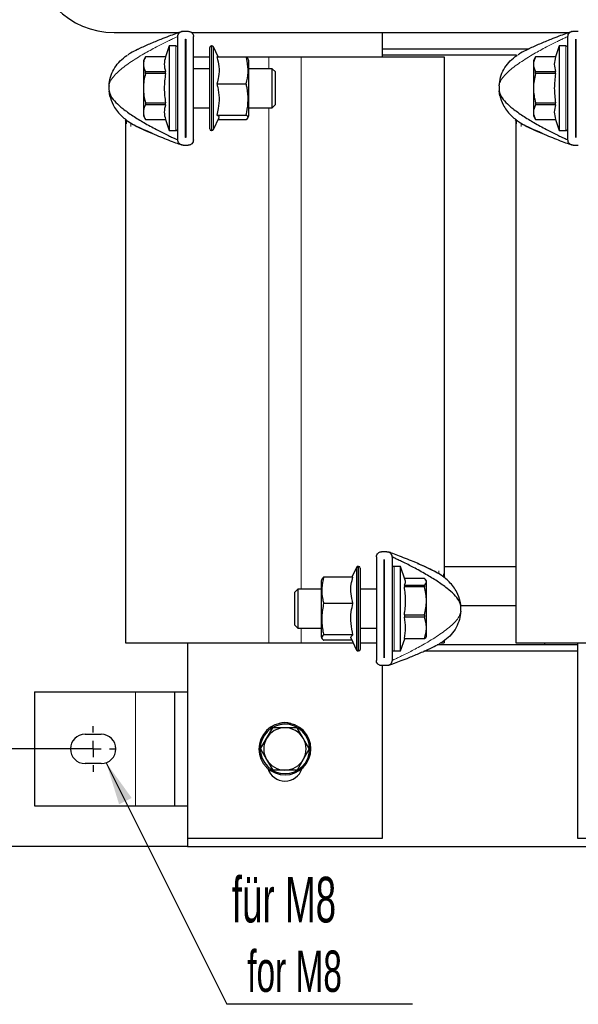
# Model space of a CAD drawing. Header units: millimetres. Extents: x 5 to 418, y 2 to 292.
# Tile 7 of 23: x 57 to 100, y 158 to 234. Entities that reach past the tile are written whole.
import ezdxf

# ---------------------------------------------------------------- set-up
doc = ezdxf.new("R2010")
doc.units = ezdxf.units.MM
doc.layers.add('SLD-0', color=7, linetype='Continuous')
doc.styles.add('SLDTEXTSTYLE0', font='TXT', dxfattribs={"width": 0.605})
doc.dimstyles.new('SLDDIMSTYLE0', dxfattribs={"dimtxt": 3.5, "dimasz": 3.302, "dimexe": 0, "dimexo": 0.0625, "dimgap": 0.875, "dimtad": 1, "dimlfac": 4, "dimrnd": 1e-09, "dimzin": 12, "dimdsep": 46, "dimtxsty": 'SLDTEXTSTYLE0', "dimsah": 1, "dimcen": 0.09, "dimadec": 0, "dimazin": 3, "dimtfac": 1, "dimtofl": 0, "dimtmove": 0, "dimatfit": 3, "dimfxl": 1, "dimfrac": 2, "dimtolj": 1, "dimtzin": 12, "dimarcsym": 0})
doc.dimstyles.new('SLDDIMSTYLE1', dxfattribs={"dimtxt": 0.18, "dimasz": 3.302, "dimexe": 0, "dimexo": 0.0625, "dimgap": 0, "dimtad": 0, "dimtih": 1, "dimtoh": 1, "dimdec": 0, "dimrnd": 1e-09, "dimzin": 0, "dimdsep": 46, "dimtxsty": 'Standard', "dimsah": 1, "dimcen": 0.09, "dimadec": 0, "dimazin": 0, "dimtfac": 3.302, "dimtdec": 0, "dimtofl": 0, "dimtmove": 0, "dimatfit": 3, "dimfxl": 1, "dimfrac": 2, "dimtolj": 1, "dimtzin": 0, "dimarcsym": 0})

# ---------------------------------------------------------------- blocks, each defined once
blk = doc.blocks.new('_D_1')
at = {"layer": 'SLD-0'}
for p, q in [((60.71, 238.997), (51.816, 238.997)), ((52.816, 238.997), (52.816, 177.697)), ((61.835, 177.697), (51.816, 177.697))]:
    blk.add_line(p, q, dxfattribs=at)
for points in [[(52.816, 238.997), (52.308, 235.695), (53.324, 235.695)], [(52.816, 177.697), (53.324, 180.999), (52.308, 180.999)]]:
    blk.add_solid(points, dxfattribs=at)
at = {"layer": 'SLD-0', "insert": (48.304, 202.331), "char_height": 3.5, "attachment_point": 1, "rotation": 90, "style": 'SLDTEXTSTYLE0'}
blk.add_mtext('245,2', dxfattribs=at)
blk = doc.blocks.new('_D_2')
at = {"layer": 'SLD-0'}
for p, q in [((69.71, 246.497), (44.642, 246.497)), ((45.642, 246.497), (45.642, 170.197)), ((69.71, 170.197), (44.642, 170.197))]:
    blk.add_line(p, q, dxfattribs=at)
for points in [[(45.642, 246.497), (45.134, 243.195), (46.15, 243.195)], [(45.642, 170.197), (46.15, 173.499), (45.134, 173.499)]]:
    blk.add_solid(points, dxfattribs=at)
at = {"layer": 'SLD-0', "insert": (41.13, 202.331), "char_height": 3.5, "attachment_point": 1, "rotation": 90, "style": 'SLDTEXTSTYLE0'}
blk.add_mtext('305,2', dxfattribs=at)
blk = doc.blocks.new('_D_3')
at = {"layer": 'SLD-0'}
for p, q in [((61.835, 177.697), (51.816, 177.697)), ((52.816, 170.197), (52.816, 177.697)), ((69.71, 170.197), (51.816, 170.197))]:
    blk.add_line(p, q, dxfattribs=at)
for points in [[(52.816, 177.697), (52.308, 174.395), (53.324, 174.395)], [(52.816, 170.197), (53.324, 173.499), (52.308, 173.499)]]:
    blk.add_solid(points, dxfattribs=at)
at = {"layer": 'SLD-0', "insert": (48.304, 171.273), "char_height": 3.5, "attachment_point": 1, "rotation": 90, "style": 'SLDTEXTSTYLE0'}
blk.add_mtext('30', dxfattribs=at)
blk = doc.blocks.new('SW_NOTE_0')
at = {"layer": 'SLD-0', "color": 0}
blk.add_line((14.303, 0), (0, 0), dxfattribs=at)
at = {"layer": 'SLD-0', "color": 0, "attachment_point": 1, "style": 'SLDTEXTSTYLE0'}
for s, insert, char_height in [('für M8', (0.393, 9.795), 3.5), ('for M8', (1.584, 4.13), 3.175)]:
    blk.add_mtext(s, dxfattribs=dict(at, insert=insert, char_height=char_height))
blk = doc.blocks.new('SW_CENTERMARKSYMBOL_3')
at = {"layer": 'SLD-0', "color": 0}
for p, q in [((0, 1.25), (0, 1.75)), ((-1.25, 0), (-1.75, 0)), ((0, 0), (-0.625, 0)), ((0, 0), (0, 0.625)), ((0, 0), (0, -0.625)), ((0, 0), (0.625, 0)), ((1.25, 0), (1.75, 0)), ((0, -1.25), (0, -1.75))]:
    blk.add_line(p, q, dxfattribs=at)

msp = doc.modelspace()

# ---------------------------------------------------------------- linework, layer by layer
at = {"color": 7, "linetype": 'Continuous', "lineweight": 25}
for p, q in [((64.0853, 232.7467), (69.0479, 232.7467)), ((68.9753, 224.4901), (68.9753, 232.4401)), ((69.3753, 232.8401), (69.7753, 232.8401)), ((70.0237, 232.7467), (99.0479, 232.7467)), ((70.1753, 224.4901), (70.1753, 232.4401)), ((84.7103, 230.8717), (84.7103, 232.7467)), ((98.9753, 224.4901), (98.9753, 232.4401)), ((99.3753, 232.8401), (99.7753, 232.8401)), ((68.3128, 231.7151), (68.0236, 230.8697)), ((68.8128, 231.7151), (68.3128, 231.7151)), ((68.3128, 231.7151), (68.3128, 225.2151)), ((69.574, 232.2401), (69.5765, 232.2401)), ((69.574, 224.6901), (69.574, 232.2401)), ((69.5765, 232.2401), (69.5765, 224.6901)), ((71.4253, 225.3401), (71.4253, 231.5901)), ((71.5956, 231.7151), (71.5503, 231.7151)), ((72.0711, 230.8663), (71.7089, 231.6429)), ((98.3128, 231.7151), (98.0236, 230.8697)), ((98.8128, 231.7151), (98.3128, 231.7151)), ((98.3128, 231.7151), (98.3128, 225.2151)), ((99.574, 232.2401), (99.5765, 232.2401)), ((99.574, 224.6901), (99.574, 232.2401)), ((99.5765, 232.2401), (99.5765, 224.6901)), ((64.9119, 230.8921), (65.0469, 230.9847)), ((66.4867, 230.8697), (66.3253, 230.5901)), ((68.0236, 230.8697), (66.4867, 230.8697)), ((66.4867, 230.8681), (66.4867, 230.8697)), ((68.0236, 230.8681), (66.4867, 230.8681)), ((68.0236, 230.8681), (68.0236, 230.8697)), ((70.1753, 230.8717), (71.4253, 230.8717)), ((71.9793, 230.8663), (74.236, 230.8663)), ((72.0685, 230.8717), (75.9603, 230.8717)), ((74.236, 230.8663), (74.3607, 230.7347)), ((75.9603, 230.8717), (78.4603, 230.8717)), ((78.4603, 230.8717), (89.4603, 230.8717)), ((84.7103, 231.4967), (96.002, 231.4967)), ((95.0151, 230.9967), (84.7103, 230.9967)), ((89.4603, 230.8717), (89.4603, 190.9314)), ((94.9119, 230.8921), (95.0469, 230.9847)), ((96.4867, 230.8697), (96.3253, 230.5901)), ((98.0236, 230.8697), (96.4867, 230.8697)), ((96.4867, 230.8681), (96.4867, 230.8697)), ((98.0236, 230.8681), (96.4867, 230.8681)), ((98.0236, 230.8681), (98.0236, 230.8697)), ((66.3253, 230.5901), (66.3253, 230.3054)), ((66.3253, 230.3054), (66.3253, 228.4651)), ((74.4253, 230.5901), (74.3665, 230.737)), ((74.4253, 230.429), (74.4253, 230.5901)), ((74.4253, 226.3401), (74.4253, 230.429)), ((96.3253, 230.5901), (96.3253, 230.3054)), ((96.3253, 230.3054), (96.3253, 228.4651)), ((66.4867, 229.5906), (66.4867, 229.7426)), ((66.4867, 229.7426), (68.0236, 229.7426)), ((68.0236, 229.5906), (66.4867, 229.5906)), ((68.0236, 229.5906), (68.0236, 229.7426)), ((69.5765, 229.9651), (69.574, 229.9651)), ((71.4253, 229.9651), (70.1753, 229.9651)), ((76.2253, 229.9651), (74.4253, 229.9651)), ((76.4753, 229.7151), (76.2253, 229.9651)), ((76.2253, 226.9651), (76.2253, 229.9651)), ((76.4753, 228.4651), (76.4753, 229.7151)), ((96.4867, 229.5906), (96.4867, 229.7426)), ((96.4867, 229.7426), (98.0236, 229.7426)), ((98.0236, 229.5906), (96.4867, 229.5906)), ((98.0236, 229.5906), (98.0236, 229.7426)), ((99.5765, 229.9651), (99.574, 229.9651)), ((71.9793, 228.8065), (74.236, 228.8065)), ((63.7502, 227.8812), (63.6812, 228.2767)), ((66.3253, 228.4651), (66.3253, 226.6248)), ((76.4753, 227.2151), (76.4753, 228.4651)), ((93.7502, 227.8812), (93.6812, 228.2767)), ((96.3253, 228.4651), (96.3253, 226.6248)), ((66.4867, 227.3396), (68.0236, 227.3396)), ((66.4867, 227.3396), (66.4867, 227.1875)), ((68.0236, 227.1875), (66.4867, 227.1875)), ((68.0236, 227.1875), (68.0236, 227.3396)), ((76.2253, 226.9651), (76.4753, 227.2151)), ((96.4867, 227.3396), (98.0236, 227.3396)), ((96.4867, 227.3396), (96.4867, 227.1875)), ((98.0236, 227.1875), (96.4867, 227.1875)), ((98.0236, 227.1875), (98.0236, 227.3396)), ((66.3253, 226.6248), (66.3253, 226.3401)), ((66.3253, 226.3401), (66.4867, 226.0604)), ((69.574, 226.9651), (69.5765, 226.9651)), ((70.1753, 226.9651), (71.4253, 226.9651)), ((71.9793, 226.4053), (74.236, 226.4053)), ((74.3665, 226.1931), (74.4253, 226.3401)), ((74.4253, 226.9651), (76.2253, 226.9651)), ((96.3253, 226.6248), (96.3253, 226.3401)), ((96.3253, 226.3401), (96.4867, 226.0604)), ((99.574, 226.9651), (99.5765, 226.9651)), ((65.0469, 225.9455), (64.9119, 226.038)), ((64.9603, 226.0924), (64.9603, 226.0079)), ((64.9603, 226.0049), (64.9603, 185.8467)), ((64.9953, 225.9809), (64.9953, 225.7362)), ((66.4867, 226.062), (68.0236, 226.062)), ((66.4867, 226.0604), (66.4867, 226.062)), ((66.4867, 226.0604), (68.0236, 226.0604)), ((68.0236, 226.0604), (68.0236, 226.062)), ((68.0236, 226.0604), (68.3128, 225.2151)), ((71.7089, 225.2872), (72.1416, 226.2151)), ((72.0711, 226.0639), (74.236, 226.0639)), ((95.0469, 225.9455), (94.9119, 226.038)), ((94.9603, 226.0924), (94.9603, 226.0079)), ((94.9603, 226.0049), (94.9603, 185.8467)), ((94.9953, 225.9809), (94.9953, 225.7362)), ((96.4867, 226.062), (98.0236, 226.062)), ((96.4867, 226.0604), (96.4867, 226.062)), ((96.4867, 226.0604), (98.0236, 226.0604)), ((98.0236, 226.0604), (98.0236, 226.062)), ((98.0236, 226.0604), (98.3128, 225.2151)), ((68.3128, 225.2151), (68.8128, 225.2151)), ((71.5503, 225.2151), (71.5956, 225.2151)), ((98.3128, 225.2151), (98.8128, 225.2151)), ((69.3753, 224.0901), (69.7753, 224.0901)), ((69.5765, 224.6901), (69.574, 224.6901)), ((99.3753, 224.0901), (99.7753, 224.0901)), ((99.5765, 224.6901), (99.574, 224.6901)), ((84.2453, 192.4462), (84.2453, 184.4962)), ((85.0453, 192.8462), (84.6453, 192.8462)), ((84.844, 192.2462), (84.8465, 192.2462)), ((84.844, 184.6962), (84.844, 192.2462)), ((84.8465, 192.2462), (84.8465, 184.6962)), ((85.4453, 192.4462), (85.4453, 184.4962)), ((82.7116, 191.649), (82.3617, 190.8987)), ((82.8703, 191.7212), (82.8249, 191.7212)), ((82.9953, 191.5962), (82.9953, 185.3462)), ((86.1078, 191.7212), (85.6078, 191.7212)), ((86.4701, 190.6619), (86.1078, 191.7212)), ((86.1078, 185.2212), (86.1078, 191.7212)), ((94.9603, 191.6967), (89.4603, 191.6967)), ((80.0568, 190.75), (79.9953, 190.5962)), ((82.4413, 190.8987), (80.1845, 190.8987)), ((87.9338, 190.7984), (86.4234, 190.7984)), ((89.3736, 190.9908), (89.5086, 190.8982)), ((89.4253, 190.9554), (89.4253, 191.1572)), ((89.4603, 190.9284), (89.4603, 190.8438)), ((78.1953, 189.9712), (77.9453, 189.7212)), ((79.9953, 189.9712), (78.1953, 189.9712)), ((78.1953, 189.9712), (78.1953, 186.9712)), ((79.9953, 190.5962), (79.9953, 188.8081)), ((84.2453, 189.9712), (82.9953, 189.9712)), ((84.8465, 189.9712), (84.844, 189.9712)), ((86.3969, 190.2795), (86.3969, 190.1591)), ((86.3969, 190.2795), (87.9338, 190.2795)), ((87.9338, 190.1591), (86.3969, 190.1591)), ((87.9338, 190.2795), (87.9338, 190.1591)), ((88.0953, 190.5962), (88.0613, 190.655)), ((88.0953, 190.5389), (88.0953, 190.5962)), ((88.0953, 189.0809), (88.0953, 190.5389)), ((77.9453, 189.7212), (77.9453, 187.2212)), ((79.9953, 188.8081), (79.9953, 186.3462)), ((82.4413, 188.8831), (80.1845, 188.8831)), ((88.0953, 187.0131), (88.0953, 189.0809)), ((90.6703, 189.0551), (90.7393, 188.6595)), ((94.9603, 188.6967), (90.7329, 188.6967)), ((86.3969, 188.0027), (86.3969, 187.8319)), ((86.3969, 188.0027), (87.9338, 188.0027)), ((87.9338, 187.8319), (86.3969, 187.8319)), ((87.9338, 188.0027), (87.9338, 187.8319)), ((77.9453, 187.2212), (78.1953, 186.9712)), ((78.1953, 186.9712), (79.9953, 186.9712)), ((82.9953, 186.9712), (84.2453, 186.9712)), ((84.844, 186.9712), (84.8465, 186.9712)), ((88.0953, 186.3462), (88.0953, 187.0131)), ((79.9953, 186.3462), (80.0568, 186.1923)), ((82.4413, 186.4556), (80.1845, 186.4556)), ((82.279, 186.2212), (82.7116, 185.2933)), ((86.1078, 185.2212), (86.4234, 186.144)), ((86.3969, 186.1943), (86.3969, 186.144)), ((86.3969, 186.1943), (87.9338, 186.1943)), ((87.9338, 186.144), (86.3969, 186.144)), ((87.9338, 186.1943), (87.9338, 186.144)), ((88.0613, 186.2874), (88.0953, 186.3462)), ((64.9603, 185.8467), (75.9603, 185.8467)), ((69.7103, 185.8467), (69.7103, 170.8467)), ((75.9603, 185.8467), (78.4603, 185.8467)), ((78.4603, 185.8467), (82.4536, 185.8467)), ((82.3617, 186.0437), (80.1845, 186.0437)), ((82.9953, 185.8467), (84.2453, 185.8467)), ((99.7103, 185.6967), (88.9225, 185.6967)), ((89.2305, 185.8467), (89.4603, 185.8467)), ((89.5086, 186.0441), (89.3736, 185.9516)), ((89.4603, 186.011), (89.4603, 185.8467)), ((94.9603, 185.8467), (105.9603, 185.8467)), ((97.2103, 185.6967), (97.2103, 185.8467)), ((99.7103, 185.8467), (99.7103, 170.8467)), ((82.8249, 185.2212), (82.8703, 185.2212)), ((84.8465, 184.6962), (84.844, 184.6962)), ((85.6078, 185.2212), (86.1078, 185.2212)), ((99.7103, 185.1967), (87.8833, 185.1967)), ((85.0453, 184.0962), (84.6453, 184.0962)), ((84.7103, 170.8467), (84.7103, 184.0962)), ((57.9603, 182.0717), (57.9603, 173.3217)), ((57.9603, 182.0717), (65.7103, 182.0717)), ((65.7103, 182.0717), (68.7103, 182.0717)), ((68.7103, 182.0717), (68.7103, 173.3217)), ((68.7103, 182.0717), (69.7103, 182.0717)), ((75.8008, 178.5054), (76.2677, 179.3191)), ((78.6153, 178.513), (78.1441, 179.3242)), ((61.8353, 178.8217), (63.0853, 178.8217)), ((75.3339, 177.6916), (75.8008, 178.5054)), ((79.0866, 177.7018), (78.6153, 178.513)), ((75.3339, 177.6916), (75.8052, 176.8804)), ((79.0866, 177.7018), (78.6198, 176.888)), ((63.0853, 176.5717), (61.8353, 176.5717)), ((75.8052, 176.8804), (76.2765, 176.0691)), ((78.6198, 176.888), (78.1529, 176.0742)), ((57.9603, 173.3217), (65.7103, 173.3217)), ((65.7103, 173.3217), (68.7103, 173.3217)), ((68.7103, 173.3217), (69.7103, 173.3217)), ((69.7103, 170.8467), (84.7103, 170.8467)), ((69.7103, 170.8467), (69.7103, 170.1967)), ((99.7103, 170.8467), (114.7103, 170.8467)), ((69.7103, 170.1967), (144.7103, 170.1967))]:
    msp.add_line(p, q, dxfattribs=at)
at = {"color": 7, "linetype": 'Continuous', "lineweight": 18}
for p, q in [((68.8128, 231.7151), (68.8128, 225.2151)), ((71.5503, 231.7151), (71.5503, 225.2151)), ((71.5956, 225.2151), (71.5956, 231.7151)), ((71.7089, 231.6429), (71.7089, 225.2872)), ((98.8128, 231.7151), (98.8128, 225.2151)), ((65.142, 231.0356), (64.9119, 230.8921)), ((75.9603, 230.8717), (75.9603, 229.9651)), ((78.4603, 230.8717), (78.4603, 189.9712)), ((95.142, 231.0356), (94.9119, 230.8921)), ((75.9603, 226.9651), (75.9603, 185.8467)), ((65.2136, 225.8499), (64.9119, 226.038)), ((65.3703, 225.7562), (65.3703, 225.5142)), ((95.2136, 225.8499), (94.9119, 226.038)), ((95.3703, 225.7562), (95.3703, 225.5142)), ((82.7116, 185.2933), (82.7116, 191.649)), ((82.8249, 191.7212), (82.8249, 185.2212)), ((82.8703, 185.2212), (82.8703, 191.7212)), ((85.6078, 185.2212), (85.6078, 191.7212)), ((89.0503, 191.18), (89.0503, 191.3791)), ((89.2069, 191.0863), (89.5086, 190.8982)), ((78.4603, 186.9712), (78.4603, 185.8467)), ((89.2785, 185.9006), (89.5086, 186.0441)), ((65.7103, 182.0717), (65.7103, 173.3217)), ((77.9341, 179.4534), (77.9722, 179.5459)), ((76.4864, 175.94), (76.4483, 175.8475))]:
    msp.add_line(p, q, dxfattribs=at)
at = {"color": 7, "linetype": 'Continuous', "lineweight": 25}
for centre, radius, start, end in [((64.0853, 238.9967), 6.25, 90, 270), ((68.8128, 231.5526), 0.1625, 0, 90), ((71.5503, 231.5901), 0.125, 90, 180), ((71.5956, 231.5901), 0.125, 25, 90), ((98.8128, 231.5526), 0.1625, 0, 90), ((66.6753, 228.4651), 3, 176.4, 183.6), ((96.6753, 228.4651), 3, 176.4, 183.6), ((68.8128, 225.3776), 0.1625, 270, 0), ((71.5503, 225.3401), 0.125, 180, 270), ((71.5956, 225.3401), 0.125, 270, 335), ((98.8128, 225.3776), 0.1625, 270, 0), ((82.8249, 191.5962), 0.125, 90, 155), ((82.8703, 191.5962), 0.125, 0, 90), ((85.6078, 191.5587), 0.1625, 90, 180), ((87.7453, 188.4712), 3, 356.4, 3.6), ((85.6078, 185.3837), 0.1625, 180, 270), ((82.8249, 185.3462), 0.125, 205, 270), ((82.8703, 185.3462), 0.125, 270, 360), ((77.2103, 177.6967), 2, 67.605677, 247.605677), ((77.2103, 177.6967), 1.9, 67.605677, 247.605677), ((77.2103, 177.6967), 1.625, 90.155333, 150.155333), ((77.2103, 177.6967), 2, 247.605677, 67.605677), ((77.2103, 177.6967), 1.9, 247.605677, 67.605677), ((77.2103, 178.3467), 1.375, 70.683597, 109.316403), ((77.2103, 177.6967), 1.625, 30.155333, 90.155333), ((61.8353, 177.6967), 1.125, 90, 270), ((63.0853, 177.6967), 1.125, 270, 90), ((77.2103, 177.6967), 1.625, 150.155333, 210.155333), ((77.2103, 177.6967), 1.625, 330.155333, 30.155333), ((77.2103, 177.6967), 1.625, 210.155333, 270.155333), ((77.2103, 177.6967), 1.625, 270.155333, 330.155333), ((77.2103, 176.5967), 1.375, 197.29635, 342.70365)]:
    msp.add_arc(centre, radius, start, end, dxfattribs=at)
at = {"color": 7, "linetype": 'Continuous', "lineweight": 18}
for points in [[(68.9753, 232.4401), (68.9741, 232.4396), (68.9716, 232.4384), (68.9512, 232.4294), (68.8833, 232.3989), (68.7257, 232.3268), (68.472, 232.2079), (67.9939, 231.9778), (67.2758, 231.6147), (66.3036, 231.0819), (65.2973, 230.459), (64.5066, 229.8678), (64.0233, 229.3719), (63.7602, 229.0153), (63.7063, 228.7683), (63.6812, 228.6534)], [(98.9753, 232.4401), (98.9741, 232.4396), (98.9716, 232.4384), (98.9512, 232.4294), (98.8833, 232.3989), (98.7257, 232.3268), (98.472, 232.2079), (97.9939, 231.9778), (97.2758, 231.6147), (96.3036, 231.0819), (95.2973, 230.459), (94.5066, 229.8678), (94.0233, 229.3719), (93.7602, 229.0153), (93.7063, 228.7683), (93.6812, 228.6534)], [(85.4453, 184.4962), (85.4464, 184.4967), (85.449, 184.4978), (85.4693, 184.5069), (85.5372, 184.5374), (85.6948, 184.6094), (85.9485, 184.7283), (86.4266, 184.9584), (87.1448, 185.3216), (88.117, 185.8544), (89.1232, 186.4773), (89.9139, 187.0684), (90.3972, 187.5644), (90.6604, 187.9209), (90.7143, 188.1679), (90.7393, 188.2828)]]:
    msp.add_open_spline(points, degree=3, knots=[0, 0, 0, 0, 0.00312167, 0.0070638, 0.01536489, 0.04441664, 0.08684496, 0.14089354, 0.2760234, 0.4338983, 0.61823935, 0.79034154, 0.86966159, 0.93939236, 1, 1, 1, 1], dxfattribs=at)
at = {"color": 7, "linetype": 'Continuous', "lineweight": 25}
for points, knots in [([(69.252, 232.8205), (69.2519, 232.8205), (69.2515, 232.8203), (69.2427, 232.8172), (69.1911, 232.7987), (69.03, 232.7405), (68.7127, 232.6235), (68.2414, 232.4453), (67.5742, 232.1846), (66.8045, 231.8625), (66.2089, 231.6055), (65.9215, 231.4567), (65.8922, 231.4415)], [0, 0, 0, 0, 0.0031311, 0.00769, 0.0190686, 0.0733915, 0.1563288, 0.3023172, 0.4760311, 0.7269527, 0.972118, 1, 1, 1, 1]), ([(68.9753, 232.4401), (68.9811, 232.4918), (68.9935, 232.6015), (69.0836, 232.7279), (69.1988, 232.8046), (69.294, 232.8359), (69.3526, 232.8389), (69.3753, 232.8401)], [0, 0, 0, 0, 0.2750959, 0.5836442, 0.7615414, 0.9076433, 1, 1, 1, 1]), ([(69.7753, 232.8401), (69.8114, 232.8371), (69.8835, 232.8313), (69.9905, 232.7837), (70.0922, 232.6981), (70.1625, 232.5767), (70.1713, 232.4825), (70.1753, 232.4401)], [0, 0, 0, 0, 0.14668075, 0.29263996, 0.49969317, 0.77478815, 1, 1, 1, 1]), ([(99.252, 232.8205), (99.2519, 232.8205), (99.2515, 232.8203), (99.2427, 232.8172), (99.1911, 232.7987), (99.03, 232.7405), (98.7127, 232.6235), (98.2414, 232.4453), (97.5742, 232.1846), (96.8045, 231.8625), (96.2089, 231.6055), (95.9215, 231.4567), (95.8922, 231.4415)], [0, 0, 0, 0, 0.0031311, 0.00769, 0.0190686, 0.0733915, 0.1563288, 0.3023172, 0.4760311, 0.7269527, 0.972118, 1, 1, 1, 1]), ([(98.9753, 232.4401), (98.9811, 232.4918), (98.9935, 232.6015), (99.0836, 232.7279), (99.1988, 232.8046), (99.294, 232.8359), (99.3526, 232.8389), (99.3753, 232.8401)], [0, 0, 0, 0, 0.2750959, 0.5836442, 0.7615414, 0.9076433, 1, 1, 1, 1]), ([(65.8922, 231.4415), (65.8892, 231.4401), (65.6978, 231.3527), (65.4394, 231.2252), (65.2056, 231.0761), (65.142, 231.0356)], [0, 0, 0, 0, 0.0114036, 0.7312567, 1, 1, 1, 1]), ([(66.4867, 230.8681), (66.4413, 230.7764), (66.3498, 230.5916), (66.3335, 230.4013), (66.3253, 230.3054)], [0, 0, 0, 0, 0.4959401, 1, 1, 1, 1]), ([(68.0236, 230.8681), (67.9763, 230.6831), (67.8802, 230.308), (67.9754, 229.9328), (68.0236, 229.7426)], [0, 0, 0, 0, 0.4932478, 1, 1, 1, 1]), ([(71.9793, 230.8663), (72.0402, 230.6212), (72.1639, 230.1235), (72.1395, 229.4238), (72.0267, 228.9893), (71.9793, 228.8065)], [0, 0, 0, 0, 0.3599192, 0.7307377, 1, 1, 1, 1]), ([(74.236, 228.8065), (74.2951, 229.0926), (74.415, 229.6738), (74.3526, 230.3698), (74.2599, 230.7645), (74.236, 230.8663)], [0, 0, 0, 0, 0.4185557, 0.8501619, 1, 1, 1, 1]), ([(95.8922, 231.4415), (95.8892, 231.4401), (95.6978, 231.3527), (95.4394, 231.2252), (95.2056, 231.0761), (95.142, 231.0356)], [0, 0, 0, 0, 0.0114036, 0.7312567, 1, 1, 1, 1]), ([(96.4867, 230.8681), (96.4413, 230.7764), (96.3498, 230.5916), (96.3335, 230.4013), (96.3253, 230.3054)], [0, 0, 0, 0, 0.4959401, 1, 1, 1, 1]), ([(98.0236, 230.8681), (97.9763, 230.6831), (97.8802, 230.308), (97.9754, 229.9328), (98.0236, 229.7426)], [0, 0, 0, 0, 0.4932478, 1, 1, 1, 1]), ([(66.3253, 230.3054), (66.3332, 230.2111), (66.3492, 230.0209), (66.4406, 229.836), (66.4867, 229.7426)], [0, 0, 0, 0, 0.4952208, 1, 1, 1, 1]), ([(96.3253, 230.3054), (96.3332, 230.2111), (96.3492, 230.0209), (96.4406, 229.836), (96.4867, 229.7426)], [0, 0, 0, 0, 0.4952208, 1, 1, 1, 1]), ([(66.4867, 229.5906), (66.4413, 229.4072), (66.3498, 229.0375), (66.3335, 228.6569), (66.3253, 228.4651)], [0, 0, 0, 0, 0.4959401, 1, 1, 1, 1]), ([(96.4867, 229.5906), (96.4413, 229.4072), (96.3498, 229.0375), (96.3335, 228.6569), (96.3253, 228.4651)], [0, 0, 0, 0, 0.4959401, 1, 1, 1, 1]), ([(71.9793, 228.8065), (72.0008, 228.7166), (72.0853, 228.3639), (72.1665, 227.7269), (72.1178, 227.008), (72.0174, 226.5711), (71.9793, 226.4053)], [0, 0, 0, 0, 0.1139925, 0.447245, 0.7902647, 1, 1, 1, 1]), ([(74.236, 226.4053), (74.2508, 226.4763), (74.3288, 226.8523), (74.4063, 227.5547), (74.3415, 228.2899), (74.2567, 228.7052), (74.236, 228.8065)], [0, 0, 0, 0, 0.0896818, 0.4753516, 0.8719637, 1, 1, 1, 1]), ([(63.6812, 228.2767), (63.7203, 228.1285), (63.806, 227.8032), (64.2127, 227.3483), (64.7774, 226.8513), (65.5118, 226.3368), (66.3833, 225.8045), (67.2757, 225.3155), (67.9941, 224.9523), (68.4719, 224.7223), (68.7262, 224.6032), (68.8861, 224.53), (68.9559, 224.4987), (68.9731, 224.491), (68.9746, 224.4904), (68.9753, 224.4901)], [0, 0, 0, 0, 0.0784922, 0.1722676, 0.2805169, 0.4208107, 0.5660331, 0.7239355, 0.8590888, 0.9131468, 0.9555825, 0.9846393, 0.9947329, 0.997598, 1, 1, 1, 1]), ([(63.7289, 227.9008), (63.8037, 227.6611), (63.9739, 227.116), (64.5332, 226.3962), (65.2057, 225.8564), (66.1688, 225.3353), (67.21, 224.8939), (68.3152, 224.4543), (68.9356, 224.2238), (69.1672, 224.1398), (69.2322, 224.1165), (69.2501, 224.1101), (69.2513, 224.1097), (69.2517, 224.1095)], [0, 0, 0, 0, 0.0991128, 0.2253009, 0.3393083, 0.4285681, 0.6776456, 0.8707638, 0.9540722, 0.9832829, 0.993398, 0.9972792, 1, 1, 1, 1]), ([(66.3253, 228.4651), (66.3332, 228.2766), (66.3492, 227.896), (66.4406, 227.5262), (66.4867, 227.3396)], [0, 0, 0, 0, 0.4952208, 1, 1, 1, 1]), ([(93.6812, 228.2767), (93.7203, 228.1285), (93.806, 227.8032), (94.2127, 227.3483), (94.7774, 226.8513), (95.5118, 226.3368), (96.3833, 225.8045), (97.2757, 225.3155), (97.9941, 224.9523), (98.4719, 224.7223), (98.7262, 224.6032), (98.8861, 224.53), (98.9559, 224.4987), (98.9731, 224.491), (98.9746, 224.4904), (98.9753, 224.4901)], [0, 0, 0, 0, 0.0784922, 0.1722676, 0.2805169, 0.4208107, 0.5660331, 0.7239355, 0.8590888, 0.9131468, 0.9555825, 0.9846393, 0.9947329, 0.997598, 1, 1, 1, 1]), ([(93.7289, 227.9008), (93.8037, 227.6611), (93.9739, 227.116), (94.5332, 226.3962), (95.2057, 225.8564), (96.1688, 225.3353), (97.21, 224.8939), (98.3152, 224.4543), (98.9356, 224.2238), (99.1672, 224.1398), (99.2322, 224.1165), (99.2501, 224.1101), (99.2513, 224.1097), (99.2517, 224.1095)], [0, 0, 0, 0, 0.0991128, 0.2253009, 0.3393083, 0.4285681, 0.6776456, 0.8707638, 0.9540722, 0.9832829, 0.993398, 0.9972792, 1, 1, 1, 1]), ([(96.3253, 228.4651), (96.3332, 228.2766), (96.3492, 227.896), (96.4406, 227.5262), (96.4867, 227.3396)], [0, 0, 0, 0, 0.4952208, 1, 1, 1, 1]), ([(66.4867, 227.1875), (66.4413, 227.0958), (66.3498, 226.911), (66.3335, 226.7207), (66.3253, 226.6248)], [0, 0, 0, 0, 0.4959401, 1, 1, 1, 1]), ([(68.0236, 227.1875), (67.9763, 227.0025), (67.8802, 226.6274), (67.9754, 226.2522), (68.0236, 226.062)], [0, 0, 0, 0, 0.4932478, 1, 1, 1, 1]), ([(96.4867, 227.1875), (96.4413, 227.0958), (96.3498, 226.911), (96.3335, 226.7207), (96.3253, 226.6248)], [0, 0, 0, 0, 0.4959401, 1, 1, 1, 1]), ([(98.0236, 227.1875), (97.9763, 227.0025), (97.8802, 226.6274), (97.9754, 226.2522), (98.0236, 226.062)], [0, 0, 0, 0, 0.4932478, 1, 1, 1, 1]), ([(66.3253, 226.6248), (66.3332, 226.5305), (66.3492, 226.3403), (66.4406, 226.1553), (66.4867, 226.062)], [0, 0, 0, 0, 0.4952208, 1, 1, 1, 1]), ([(71.9793, 226.4053), (72.0454, 226.3646), (72.1584, 226.2952), (72.1254, 226.2246), (72.1117, 226.1953)], [0, 0, 0, 0, 0.5860278, 1, 1, 1, 1]), ([(74.236, 226.0639), (74.2951, 226.1113), (74.415, 226.2076), (74.3526, 226.323), (74.2599, 226.3884), (74.236, 226.4053)], [0, 0, 0, 0, 0.4185557, 0.8501619, 1, 1, 1, 1]), ([(96.3253, 226.6248), (96.3332, 226.5305), (96.3492, 226.3403), (96.4406, 226.1553), (96.4867, 226.062)], [0, 0, 0, 0, 0.4952208, 1, 1, 1, 1]), ([(66.9993, 224.9995), (66.8365, 225.0671), (66.4604, 225.2234), (65.9043, 225.4818), (65.4642, 225.6909), (65.2536, 225.8246), (65.2136, 225.8499)], [0, 0, 0, 0, 0.2658439, 0.6139244, 0.9266888, 1, 1, 1, 1]), ([(96.9993, 224.9995), (96.8365, 225.0671), (96.4604, 225.2234), (95.9043, 225.4818), (95.4642, 225.6909), (95.2536, 225.8246), (95.2136, 225.8499)], [0, 0, 0, 0, 0.2658439, 0.6139244, 0.9266888, 1, 1, 1, 1]), ([(69.3753, 224.0901), (69.3391, 224.093), (69.267, 224.0988), (69.1601, 224.1464), (69.0583, 224.232), (68.9881, 224.3535), (68.9792, 224.4477), (68.9753, 224.4901)], [0, 0, 0, 0, 0.14668075, 0.29263996, 0.49969317, 0.77478815, 1, 1, 1, 1]), ([(70.1753, 224.4901), (70.1694, 224.4383), (70.157, 224.3286), (70.0669, 224.2023), (69.9518, 224.1256), (69.8565, 224.0942), (69.7979, 224.0912), (69.7753, 224.0901)], [0, 0, 0, 0, 0.2750959, 0.5836442, 0.7615414, 0.9076433, 1, 1, 1, 1]), ([(99.3753, 224.0901), (99.3391, 224.093), (99.267, 224.0988), (99.1601, 224.1464), (99.0583, 224.232), (98.9881, 224.3535), (98.9792, 224.4477), (98.9753, 224.4901)], [0, 0, 0, 0, 0.1466807, 0.29264, 0.4996932, 0.7747881, 1, 1, 1, 1]), ([(84.2453, 192.4462), (84.2511, 192.4979), (84.2635, 192.6076), (84.3536, 192.734), (84.4688, 192.8107), (84.564, 192.842), (84.6226, 192.845), (84.6453, 192.8462)], [0, 0, 0, 0, 0.2750959, 0.5836442, 0.7615414, 0.9076433, 1, 1, 1, 1]), ([(85.0453, 192.8462), (85.0814, 192.8432), (85.1535, 192.8374), (85.2605, 192.7898), (85.3622, 192.7042), (85.4325, 192.5827), (85.4413, 192.4886), (85.4453, 192.4462)], [0, 0, 0, 0, 0.1466807, 0.29264, 0.4996932, 0.7747881, 1, 1, 1, 1]), ([(90.6917, 189.0354), (90.6168, 189.2752), (90.4466, 189.8202), (89.8873, 190.54), (89.2148, 191.0798), (88.2517, 191.601), (87.2105, 192.0424), (86.1053, 192.4819), (85.485, 192.7124), (85.2533, 192.7964), (85.1884, 192.8197), (85.1704, 192.8261), (85.1693, 192.8266), (85.1688, 192.8268)], [0, 0, 0, 0, 0.0991128, 0.2253009, 0.3393083, 0.4285681, 0.6776456, 0.8707638, 0.9540722, 0.9832829, 0.993398, 0.9972792, 1, 1, 1, 1]), ([(90.7393, 188.6595), (90.7003, 188.8078), (90.6145, 189.1331), (90.2079, 189.5879), (89.6432, 190.0849), (88.9087, 190.5994), (88.0372, 191.1317), (87.1448, 191.6207), (86.4265, 191.984), (85.9487, 192.214), (85.6944, 192.3331), (85.5344, 192.4062), (85.4646, 192.4376), (85.4474, 192.4452), (85.4459, 192.4459), (85.4453, 192.4462)], [0, 0, 0, 0, 0.0784922, 0.1722676, 0.2805169, 0.4208107, 0.5660331, 0.7239355, 0.8590888, 0.9131468, 0.9555825, 0.9846393, 0.9947329, 0.997598, 1, 1, 1, 1]), ([(87.4004, 191.9455), (87.5702, 191.875), (87.9533, 191.7159), (88.5163, 191.4544), (88.9563, 191.2453), (89.1669, 191.1117), (89.2069, 191.0863)], [0, 0, 0, 0, 0.2740694, 0.61825, 0.9275101, 1, 1, 1, 1]), ([(80.1845, 190.8987), (80.1255, 190.6187), (80.0055, 190.05), (80.0679, 189.369), (80.1606, 188.9826), (80.1845, 188.8831)], [0, 0, 0, 0, 0.4185557, 0.8501619, 1, 1, 1, 1]), ([(80.0781, 190.7493), (80.0872, 190.7818), (80.1012, 190.832), (80.1628, 190.8813), (80.1845, 190.8987)], [0, 0, 0, 0, 0.6472828, 1, 1, 1, 1]), ([(82.4413, 188.8831), (82.3804, 189.1229), (82.2567, 189.6099), (82.2811, 190.2946), (82.3938, 190.7198), (82.4413, 190.8987)], [0, 0, 0, 0, 0.3599192, 0.7307377, 1, 1, 1, 1]), ([(88.0953, 190.5389), (88.0873, 190.5824), (88.0713, 190.6701), (87.9799, 190.7553), (87.9338, 190.7984)], [0, 0, 0, 0, 0.4952208, 1, 1, 1, 1]), ([(86.3969, 190.2795), (86.4508, 190.366), (86.5288, 190.4911), (86.4684, 190.6163), (86.4498, 190.6549)], [0, 0, 0, 0, 0.6910487, 1, 1, 1, 1]), ([(86.3969, 188.0027), (86.4443, 188.3572), (86.5404, 189.0759), (86.4451, 189.7948), (86.3969, 190.1591)], [0, 0, 0, 0, 0.4932478, 1, 1, 1, 1]), ([(87.9338, 190.2795), (87.9792, 190.3218), (88.0707, 190.407), (88.087, 190.4947), (88.0953, 190.5389)], [0, 0, 0, 0, 0.4959401, 1, 1, 1, 1]), ([(88.0953, 189.0809), (88.0873, 189.2614), (88.0713, 189.626), (87.9799, 189.9803), (87.9338, 190.1591)], [0, 0, 0, 0, 0.4952208, 1, 1, 1, 1]), ([(80.1845, 188.8831), (80.1255, 188.5459), (80.0055, 187.861), (80.0679, 187.0408), (80.1606, 186.5755), (80.1845, 186.4556)], [0, 0, 0, 0, 0.41855574, 0.85016189, 1, 1, 1, 1]), ([(82.4413, 186.4556), (82.3804, 186.7445), (82.2567, 187.331), (82.2811, 188.1556), (82.3938, 188.6677), (82.4413, 188.8831)], [0, 0, 0, 0, 0.3599192, 0.7307377, 1, 1, 1, 1]), ([(87.9338, 188.0027), (87.9792, 188.1784), (88.0707, 188.5326), (88.087, 188.8971), (88.0953, 189.0809)], [0, 0, 0, 0, 0.4959401, 1, 1, 1, 1]), ([(86.3969, 186.1943), (86.4443, 186.4635), (86.5404, 187.0093), (86.4451, 187.5552), (86.3969, 187.8319)], [0, 0, 0, 0, 0.4932478, 1, 1, 1, 1]), ([(88.0953, 187.0131), (88.0873, 187.1502), (88.0713, 187.4271), (87.9799, 187.6961), (87.9338, 187.8319)], [0, 0, 0, 0, 0.4952208, 1, 1, 1, 1]), ([(87.9338, 186.1943), (87.9792, 186.3277), (88.0707, 186.5967), (88.087, 186.8736), (88.0953, 187.0131)], [0, 0, 0, 0, 0.4959401, 1, 1, 1, 1]), ([(80.1845, 186.4556), (80.1638, 186.4382), (80.0808, 186.3685), (80.0141, 186.2424), (80.0899, 186.1218), (80.1698, 186.0558), (80.1845, 186.0437)], [0, 0, 0, 0, 0.1280361, 0.5135986, 0.9103184, 1, 1, 1, 1]), ([(82.3111, 186.1923), (82.2965, 186.2173), (82.2543, 186.2898), (82.3347, 186.3783), (82.42, 186.4402), (82.4413, 186.4556)], [0, 0, 0, 0, 0.2836266, 0.8214059, 1, 1, 1, 1]), ([(88.0578, 186.2886), (88.0564, 186.2836), (88.0418, 186.2345), (87.9849, 186.1868), (87.9338, 186.144)], [0, 0, 0, 0, 0.1014801, 1, 1, 1, 1]), ([(85.1685, 184.1157), (85.1687, 184.1157), (85.169, 184.1159), (85.1778, 184.1191), (85.2294, 184.1375), (85.3905, 184.1958), (85.7079, 184.3127), (86.1791, 184.4909), (86.8463, 184.7516), (87.6161, 185.0738), (88.2116, 185.3307), (88.499, 185.4796), (88.5284, 185.4948)], [0, 0, 0, 0, 0.0031311, 0.00769, 0.0190686, 0.0733915, 0.1563288, 0.3023172, 0.4760311, 0.7269527, 0.972118, 1, 1, 1, 1]), ([(88.5284, 185.4948), (88.5314, 185.4961), (88.7227, 185.5836), (88.9811, 185.711), (89.2149, 185.8601), (89.2785, 185.9006)], [0, 0, 0, 0, 0.0114036, 0.7312567, 1, 1, 1, 1]), ([(84.6453, 184.0962), (84.6091, 184.0991), (84.537, 184.1049), (84.4301, 184.1525), (84.3283, 184.2381), (84.2581, 184.3596), (84.2492, 184.4538), (84.2453, 184.4962)], [0, 0, 0, 0, 0.14668075, 0.29263996, 0.49969317, 0.77478815, 1, 1, 1, 1]), ([(85.4453, 184.4962), (85.4394, 184.4444), (85.427, 184.3347), (85.3369, 184.2084), (85.2218, 184.1317), (85.1265, 184.1003), (85.0679, 184.0973), (85.0453, 184.0962)], [0, 0, 0, 0, 0.2750959, 0.5836442, 0.7615414, 0.9076433, 1, 1, 1, 1]), ([(77.2059, 179.3217), (76.9683, 179.321), (76.6536, 179.3202), (76.3437, 179.3193), (76.2677, 179.3191)], [0, 0, 0, 0, 0.75467667, 1, 1, 1, 1]), ([(78.1441, 179.3242), (78.1343, 179.3242), (77.8251, 179.3234), (77.5105, 179.3225), (77.2059, 179.3217)], [0, 0, 0, 0, 0.031485, 1, 1, 1, 1]), ([(77.2147, 176.0717), (76.9771, 176.071), (76.6624, 176.0702), (76.3525, 176.0694), (76.2765, 176.0691)], [0, 0, 0, 0, 0.7546767, 1, 1, 1, 1]), ([(78.1529, 176.0742), (78.1431, 176.0742), (77.8339, 176.0734), (77.5193, 176.0725), (77.2147, 176.0717)], [0, 0, 0, 0, 0.031485, 1, 1, 1, 1])]:
    msp.add_open_spline(points, degree=3, knots=knots, dxfattribs=at)
for points in [[(63.6812, 228.6534), (63.7089, 228.8722), (63.7643, 229.3096), (64.0278, 229.9205), (64.4025, 230.4704), (64.7421, 230.7515), (64.9119, 230.8921)], [(93.6812, 228.6534), (93.7089, 228.8722), (93.7643, 229.3096), (94.0278, 229.9205), (94.4025, 230.4704), (94.7421, 230.7515), (94.9119, 230.8921)], [(68.0236, 229.5906), (67.9758, 229.2154), (67.8802, 228.4651), (67.9758, 227.7147), (68.0236, 227.3396)], [(98.0236, 229.5906), (97.9758, 229.2154), (97.8802, 228.4651), (97.9758, 227.7147), (98.0236, 227.3396)], [(90.7393, 188.2828), (90.7116, 188.0641), (90.6562, 187.6267), (90.3927, 187.0157), (90.0181, 186.4659), (89.6784, 186.1847), (89.5086, 186.0441)]]:
    msp.add_open_spline(points, degree=3, dxfattribs=at)

# ---------------------------------------------------------------- block references
at = {"layer": 'SLD-0'}
for name, p in [('SW_CENTERMARKSYMBOL_3', (62.4603, 177.6967)), ('SW_NOTE_0', (72.7293, 158.073))]:
    msp.add_blockref(name, p, dxfattribs=at)

# ---------------------------------------------------------------- dimensions: what is measured, and where the dimension line sits
for base, p1, p2, picture, middle in [((45.6419, 170.1967), (69.7103, 246.4967), (69.7103, 170.1967), '_D_2', (45.6419, 208.3467)), ((52.8156, 177.6967), (60.7103, 238.9967), (61.8353, 177.6967), '_D_1', (52.8156, 208.3467)), ((52.8156, 177.6967), (69.7103, 170.1967), (61.8353, 177.6967), '_D_3', (52.8156, 173.9467))]:
    dim = msp.add_linear_dim(base=base, p1=p1, p2=p2, angle=90, dimstyle='SLDDIMSTYLE0', dxfattribs=at)
    dim.commit()
    dim.dimension.update_dxf_attribs({"geometry": picture, "text_midpoint": middle, "dimtype": 160})

# ---------------------------------------------------------------- leaders
msp.add_leader([(63.4661, 176.6381), (72.7293, 158.073)], dimstyle='SLDDIMSTYLE1', dxfattribs=at)

doc.saveas('drawing.dxf')
